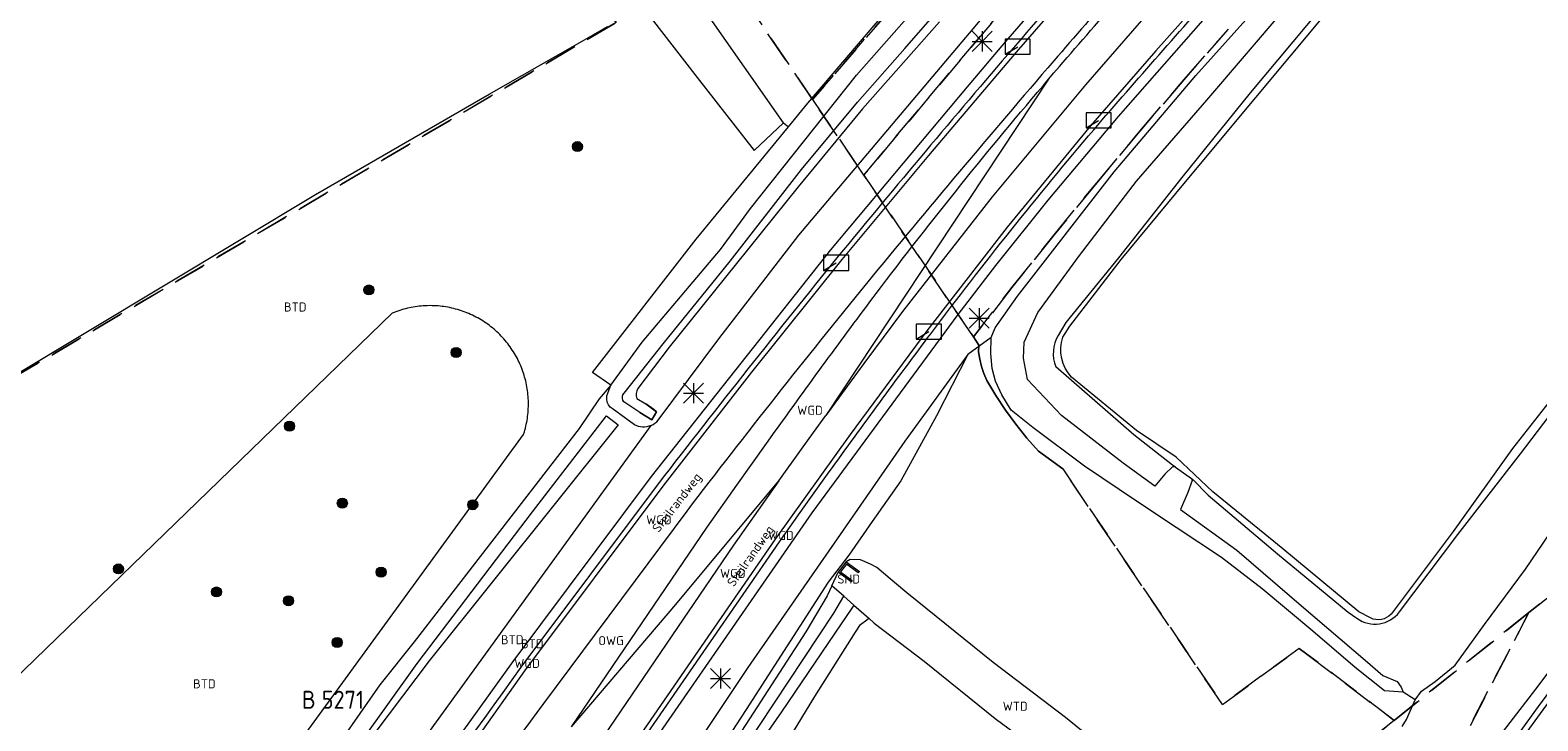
# Model space of a CAD drawing. Header units: metres. Extents: x 207644 to 210135, y 370459 to 373417.
# Tile 249 of 256: x 208286 to 208436, y 372613 to 372682. Entities that reach past the tile are written whole.
import ezdxf
from ezdxf.enums import TextEntityAlignment as Align

# ---------------------------------------------------------------- set-up
doc = ezdxf.new("R2010")
doc.units = ezdxf.units.M
doc.linetypes.add('HIDDEN2', pattern=[4.7625, 3.175, -1.5875])
for name, color, linetype in [('BTD', 7, 'Continuous'), ('KAD_perceelnummer', 212, 'Continuous'), ('KAD_sectie', 212, 'Continuous'), ('KAD_Vastgesteld_Perceel', 212, 'Continuous'), ('ORL', 7, 'Continuous'), ('OWG', 7, 'Continuous'), ('SHD', 7, 'Continuous'), ('WGD', 7, 'Continuous'), ('WTD', 7, 'Continuous')]:
    doc.layers.add(name, color=color, linetype=linetype)
for name, color, linetype, lineweight in [('GKL', 52, 'Continuous', 25), ('GMV', 7, 'Continuous', 25), ('LSHD', 34, 'Continuous', 35), ('Q21_lantaarnpaal', 1, 'Continuous', 0), ('Q23_kolk', 153, 'Continuous', 0), ('Q26_boom', 72, 'Continuous', 0)]:
    doc.layers.add(name, color=color, linetype=linetype, lineweight=lineweight)
doc.styles.add('ISO', font='isocpeur.ttf', dxfattribs={"height": 1})
doc.styles.add('ISOCP', font='ISOCP.shx', dxfattribs={"height": 1.8})

# ---------------------------------------------------------------- blocks, each defined once
blk = doc.blocks.new('ACMAP_ANN_TEMPLATE_Vastgesteld_Perceelnummer')
at = {"layer": 'KAD_perceelnummer', "style": 'ISOCP'}
blk.add_attdef('Perceelnummer', text='', height=1.8, dxfattribs=at).set_placement((0, 0), align=Align.MIDDLE)
at = {"layer": 'KAD_sectie', "style": 'ISOCP'}
blk.add_attdef('sectie', text='', height=1.8, dxfattribs=at).set_placement((-2.7, 0), align=Align.MIDDLE_RIGHT)
blk = doc.blocks.new('Q21')
for p, q in [((-1, 1), (0, 0)), ((-1, 0), (0, 0)), ((-1, -1), (0, 0)), ((0, 1), (0, 0)), ((0, 0), (1, 1)), ((0, 0), (1, 0)), ((0, 0), (0, -1)), ((0, 0), (1, -1))]:
    blk.add_line(p, q)
blk = doc.blocks.new('Q23')
blk.add_line((-1.25, -0.75), (0, 0))
blk.add_lwpolyline([(-1.25, -0.75), (1.25, -0.75), (1.25, 0.75), (-1.25, 0.75), (-1.25, -0.75)])
blk = doc.blocks.new('Q26')
blk.add_hatch(color=256).paths.add_polyline_path([(-0.45, -0.01, 1), (0.55, -0.01, 1)])
blk.add_circle((0.05, -0.01), 0.5)

msp = doc.modelspace()

# ---------------------------------------------------------------- linework, layer by layer
at = {"layer": 'GKL', "color": 253, "linetype": 'Continuous', "lineweight": 13}
for points in [[(208436.046, 372616.065), (208441.158, 372622.872)], [(208427.717, 372605.254), (208436.046, 372616.065)]]:
    msp.add_lwpolyline(points, dxfattribs=at)
at = {"layer": 'GMV', "color": 253, "linetype": 'Continuous', "lineweight": 13}
for points in [[(208430.487, 372606.32), (208436.32, 372614.357), (208443.398, 372623.895), (208449.294, 372631.742), (208455.477, 372639.98), (208460.139, 372646.301), (208464.938, 372652.851), (208469.671, 372659.245), (208474.327, 372665.65), (208477.868, 372670.52), (208482.6, 372677.058), (208487.168, 372683.398), (208491.848, 372689.957), (208496.614, 372696.623), (208501.138, 372703.104), (208505.711, 372709.749), (208510.28, 372716.335), (208514.643, 372722.822), (208517.99, 372727.815), (208518.147, 372728.053)], [(208430.934, 372605.997), (208436.765, 372614.03), (208443.84, 372623.565), (208449.735, 372631.411), (208455.92, 372639.65), (208460.583, 372645.974), (208465.382, 372652.524), (208470.116, 372658.918), (208474.773, 372665.325), (208478.314, 372670.196), (208483.047, 372676.734), (208487.616, 372683.076), (208492.296, 372689.636), (208497.064, 372696.305), (208501.591, 372702.79), (208506.165, 372709.435), (208510.735, 372716.023), (208515.101, 372722.514), (208518.449, 372727.509), (208518.61, 372727.753), (208518.415, 372727.879)], [(208363.52, 372674.464), (208377.682, 372691.085)], [(208368.37, 372677.226), (208380.338, 372690.862)], [(208373.174, 372679.906), (208380.553, 372688.372)], [(208391.432, 372687.789), (208384.271, 372679.538)], [(208404.745, 372687.062), (208398.188, 372679.65)], [(208402.153, 372677.213), (208410.686, 372686.712)], [(208347.898, 372682.918), (208352.464, 372677.019)], [(208361.085, 372672.505), (208353.324, 372683.574)], [(208362.601, 372661.289), (208381.227, 372683.368)], [(208386.298, 372684.165), (208383.212, 372680.589)], [(208397.43, 372683.456), (208391.18, 372676.284)], [(208403.251, 372674.768), (208410.956, 372683.756)], [(208414.549, 372683.825), (208407.582, 372675.476)], [(208408.145, 372675.034), (208415.013, 372683.252)], [(208341.713, 372681.038), (208343.538, 372682.093)], [(208376.614, 372682.54), (208368.941, 372673.882)], [(208394.448, 372673.109), (208402.897, 372682.73)], [(208331.757, 372675.361), (208341.713, 372681.038)], [(208368.456, 372674.564), (208373.174, 372679.906)], [(208383.212, 372680.589), (208379.368, 372676.086)], [(208384.271, 372679.538), (208375.527, 372669.248)], [(208398.188, 372679.65), (208391.676, 372672.197)], [(208352.464, 372677.019), (208358.142, 372669.73)], [(208357.805, 372663.959), (208368.37, 372677.226)], [(208387.498, 372676.846), (208365.296, 372643.333)], [(208387.498, 372676.846), (208388.032, 372677.469)], [(208388.032, 372677.469), (208388.568, 372678.092)], [(208394.031, 372667.624), (208402.153, 372677.213)], [(208314.447, 372665.343), (208331.757, 372675.361)], [(208379.368, 372676.086), (208365.755, 372659.834)], [(208391.18, 372676.284), (208381.878, 372665.135)], [(208407.582, 372675.476), (208400.77, 372667.033)], [(208361.577, 372672.101), (208363.52, 372674.464)], [(208368.941, 372673.882), (208362.537, 372666.127)], [(208362.859, 372667.853), (208368.456, 372674.564)], [(208396.248, 372666.671), (208403.251, 372674.768)], [(208401.15, 372666.604), (208408.145, 372675.034)], [(208358.142, 372669.73), (208361.085, 372672.505)], [(208361.085, 372672.505), (208361.577, 372672.101)], [(208387.455, 372664.797), (208394.448, 372673.109)], [(208352.367, 372660.899), (208361.577, 372672.101)], [(208391.676, 372672.197), (208383.359, 372662.108)], [(208375.527, 372669.248), (208366.898, 372658.863)], [(208355.753, 372658.723), (208362.859, 372667.853)], [(208384.386, 372655.239), (208394.031, 372667.624)], [(208390.566, 372659.286), (208396.248, 372666.671)], [(208400.77, 372667.033), (208394.476, 372659.05)], [(208394.738, 372658.864), (208401.15, 372666.604)], [(208284.148, 372647.146), (208314.447, 372665.343)], [(208362.537, 372666.127), (208356.411, 372658.485)], [(208381.878, 372665.135), (208372.936, 372653.695)], [(208382.234, 372658.274), (208387.455, 372664.797)], [(208354.817, 372659.859), (208357.805, 372663.959)], [(208383.359, 372662.108), (208375.353, 372651.77)], [(208342.053, 372647.636), (208352.367, 372660.899)], [(208354.653, 372650.98), (208362.601, 372661.289)], [(208346.985, 372650.642), (208354.817, 372659.859)], [(208365.755, 372659.834), (208347.893, 372637.263)], [(208354.495, 372657.167), (208355.753, 372658.723)], [(208366.898, 372658.863), (208357.907, 372647.642)], [(208386.42, 372653.607), (208390.566, 372659.286)], [(208394.476, 372659.05), (208389.212, 372652.593)], [(208389.613, 372652.228), (208394.738, 372658.864)], [(208356.411, 372658.485), (208349.699, 372650.158)], [(208378.48, 372653.41), (208382.234, 372658.274)], [(208349.096, 372650.49), (208354.495, 372657.167)], [(208324.774, 372654.219), (208324.578, 372654.195)], [(208324.971, 372654.24), (208324.774, 372654.219)], [(208325.168, 372654.256), (208324.971, 372654.24)], [(208325.366, 372654.268), (208325.168, 372654.256)], [(208325.564, 372654.276), (208325.366, 372654.268)], [(208325.871, 372654.281), (208325.564, 372654.276)], [(208326.069, 372654.279), (208325.871, 372654.281)], [(208326.267, 372654.273), (208326.069, 372654.279)], [(208326.464, 372654.263), (208326.267, 372654.273)], [(208326.662, 372654.249), (208326.464, 372654.263)], [(208326.859, 372654.231), (208326.662, 372654.249)], [(208327.056, 372654.209), (208326.859, 372654.231)], [(208327.252, 372654.183), (208327.056, 372654.209)], [(208382.178, 372652.078), (208384.386, 372655.239)], [(208322.101, 372653.526), (208271.371, 372604.422)], [(208322.284, 372653.601), (208322.101, 372653.526)], [(208322.469, 372653.671), (208322.284, 372653.601)], [(208322.656, 372653.738), (208322.469, 372653.671)], [(208322.843, 372653.801), (208322.656, 372653.738)], [(208323.032, 372653.86), (208322.843, 372653.801)], [(208323.222, 372653.916), (208323.032, 372653.86)], [(208323.413, 372653.968), (208323.222, 372653.916)], [(208323.605, 372654.015), (208323.413, 372653.968)], [(208323.798, 372654.059), (208323.605, 372654.015)], [(208323.992, 372654.099), (208323.798, 372654.059)], [(208324.187, 372654.135), (208323.992, 372654.099)], [(208324.382, 372654.167), (208324.187, 372654.135)], [(208324.578, 372654.195), (208324.382, 372654.167)], [(208327.447, 372654.153), (208327.252, 372654.183)], [(208327.642, 372654.119), (208327.447, 372654.153)], [(208327.837, 372654.082), (208327.642, 372654.119)], [(208328.03, 372654.04), (208327.837, 372654.082)], [(208328.223, 372653.994), (208328.03, 372654.04)], [(208328.414, 372653.945), (208328.223, 372653.994)], [(208328.605, 372653.892), (208328.414, 372653.945)], [(208328.794, 372653.834), (208328.605, 372653.892)], [(208328.983, 372653.773), (208328.794, 372653.834)], [(208329.17, 372653.709), (208328.983, 372653.773)], [(208329.355, 372653.64), (208329.17, 372653.709)], [(208329.54, 372653.568), (208329.355, 372653.64)], [(208329.722, 372653.492), (208329.54, 372653.568)], [(208329.904, 372653.412), (208329.722, 372653.492)], [(208330.083, 372653.329), (208329.904, 372653.412)], [(208330.261, 372653.242), (208330.083, 372653.329)], [(208330.437, 372653.151), (208330.261, 372653.242)], [(208330.611, 372653.057), (208330.437, 372653.151)], [(208330.783, 372652.96), (208330.611, 372653.057)], [(208330.953, 372652.859), (208330.783, 372652.96)], [(208331.122, 372652.754), (208330.953, 372652.859)], [(208331.288, 372652.647), (208331.122, 372652.754)], [(208363.949, 372633.647), (208378.48, 372653.41)], [(208372.936, 372653.695), (208369.097, 372648.528)], [(208385.069, 372650.637), (208386.42, 372653.607)], [(208331.451, 372652.535), (208331.288, 372652.647)], [(208331.613, 372652.421), (208331.451, 372652.535)], [(208331.772, 372652.303), (208331.613, 372652.421)], [(208331.929, 372652.183), (208331.772, 372652.303)], [(208332.083, 372652.059), (208331.929, 372652.183)], [(208332.235, 372651.931), (208332.083, 372652.059)], [(208332.384, 372651.801), (208332.235, 372651.931)], [(208332.53, 372651.668), (208332.384, 372651.801)], [(208332.674, 372651.532), (208332.53, 372651.668)], [(208332.815, 372651.393), (208332.674, 372651.532)], [(208332.953, 372651.252), (208332.815, 372651.393)], [(208333.088, 372651.107), (208332.953, 372651.252)], [(208375.353, 372651.77), (208367.726, 372641.459)], [(208381.786, 372651.097), (208382.178, 372652.078)], [(208389.212, 372652.593), (208388.451, 372651.303)], [(208388.905, 372651.14), (208389.613, 372652.228)], [(208333.221, 372650.96), (208333.088, 372651.107)], [(208333.35, 372650.81), (208333.221, 372650.96)], [(208333.476, 372650.658), (208333.35, 372650.81)], [(208333.599, 372650.503), (208333.476, 372650.658)], [(208333.719, 372650.345), (208333.599, 372650.503)], [(208333.836, 372650.185), (208333.719, 372650.345)], [(208333.949, 372650.023), (208333.836, 372650.185)], [(208334.06, 372649.859), (208333.949, 372650.023)], [(208334.167, 372649.692), (208334.06, 372649.859)], [(208334.27, 372649.524), (208334.167, 372649.692)], [(208343.88, 372646.371), (208346.985, 372650.642)], [(208346.466, 372647.17), (208349.096, 372650.49)], [(208349.699, 372650.158), (208346.579, 372646.026)], [(208348.606, 372642.871), (208354.653, 372650.98)], [(208381.786, 372651.097), (208379.455, 372649.414)], [(208381.738, 372649.523), (208381.786, 372651.097)], [(208384.996, 372649.053), (208385.069, 372650.637)], [(208334.37, 372649.353), (208334.27, 372649.524)], [(208334.467, 372649.18), (208334.37, 372649.353)], [(208334.56, 372649.005), (208334.467, 372649.18)], [(208334.649, 372648.829), (208334.56, 372649.005)], [(208334.735, 372648.651), (208334.649, 372648.829)], [(208334.817, 372648.471), (208334.735, 372648.651)], [(208334.896, 372648.289), (208334.817, 372648.471)], [(208334.971, 372648.106), (208334.896, 372648.289)], [(208369.097, 372648.528), (208365.296, 372643.333)], [(208379.455, 372649.414), (208373.171, 372640.79)], [(208379.455, 372649.414), (208376.334, 372643.304)], [(208381.886, 372648.029), (208381.738, 372649.523)], [(208385.389, 372646.924), (208384.996, 372649.053)], [(208396, 372641.416), (208388.211, 372648.198)], [(208440.29, 372648.427), (208433.727, 372640.042)], [(208335.042, 372647.921), (208334.971, 372648.106)], [(208335.11, 372647.735), (208335.042, 372647.921)], [(208335.174, 372647.548), (208335.11, 372647.735)], [(208335.233, 372647.359), (208335.174, 372647.548)], [(208335.29, 372647.169), (208335.233, 372647.359)], [(208335.342, 372646.978), (208335.29, 372647.169)], [(208335.39, 372646.786), (208335.342, 372646.978)], [(208335.435, 372646.594), (208335.39, 372646.786)], [(208343.88, 372646.371), (208342.053, 372647.636)], [(208345.076, 372645.414), (208346.466, 372647.17)], [(208357.907, 372647.642), (208349.053, 372636.313)], [(208382.207, 372646.749), (208381.886, 372648.029)], [(208382.828, 372645.404), (208382.207, 372646.749)], [(208388.792, 372643.346), (208385.389, 372646.924)], [(208396.264, 372641.838), (208389.777, 372647.163)], [(208434.53, 372639.534), (208440.873, 372647.839)], [(208335.475, 372646.4), (208335.435, 372646.594)], [(208335.512, 372646.205), (208335.475, 372646.4)], [(208335.545, 372646.01), (208335.512, 372646.205)], [(208335.574, 372645.814), (208335.545, 372646.01)], [(208335.598, 372645.618), (208335.574, 372645.814)], [(208335.619, 372645.421), (208335.598, 372645.618)], [(208335.636, 372645.224), (208335.619, 372645.421)], [(208335.649, 372645.027), (208335.636, 372645.224)], [(208343.88, 372646.371), (208342.708, 372645)], [(208343.462, 372644.984), (208343.479, 372645.283)], [(208343.479, 372645.283), (208343.88, 372646.371)], [(208345.033, 372645.235), (208345.071, 372645.393)], [(208345.034, 372645.041), (208345.033, 372645.235)], [(208345.071, 372645.393), (208345.076, 372645.414)], [(208346.456, 372645.803), (208346.392, 372645.547)], [(208346.392, 372645.547), (208346.396, 372645.283)], [(208346.396, 372645.283), (208346.465, 372645.038)], [(208346.579, 372646.026), (208346.456, 372645.803)], [(208383.756, 372643.869), (208382.828, 372645.404)], [(208335.627, 372643.642), (208335.642, 372643.84)], [(208335.642, 372643.84), (208335.653, 372644.037)], [(208335.658, 372644.829), (208335.649, 372645.027)], [(208335.653, 372644.037), (208335.66, 372644.235)], [(208335.663, 372644.631), (208335.658, 372644.829)], [(208335.66, 372644.235), (208335.664, 372644.433)], [(208335.664, 372644.433), (208335.663, 372644.631)], [(208342.708, 372645), (208340.709, 372642.048)], [(208343.514, 372644.681), (208343.462, 372644.984)], [(208343.635, 372644.398), (208343.514, 372644.681)], [(208343.811, 372644.156), (208343.635, 372644.398)], [(208344, 372644.02), (208343.811, 372644.156)], [(208345.381, 372643.024), (208344, 372644.02)], [(208345.082, 372644.856), (208345.034, 372645.041)], [(208345.168, 372644.701), (208345.082, 372644.856)], [(208346.763, 372643.649), (208345.168, 372644.701)], [(208346.465, 372645.038), (208347.364, 372644.515)], [(208347.364, 372644.515), (208348.44, 372643.712)], [(208348.44, 372643.712), (208347.955, 372642.907)], [(208385.939, 372642.154), (208383.756, 372643.869)], [(208324.162, 372609.582), (208347.88, 372642.346)], [(208344.617, 372642.425), (208325.773, 372618.891)], [(208335.364, 372642.083), (208335.41, 372642.275)], [(208335.41, 372642.275), (208335.453, 372642.469)], [(208335.453, 372642.469), (208335.492, 372642.663)], [(208335.492, 372642.663), (208335.527, 372642.857)], [(208335.527, 372642.857), (208335.558, 372643.053)], [(208335.558, 372643.053), (208335.585, 372643.249)], [(208335.585, 372643.249), (208335.608, 372643.445)], [(208335.608, 372643.445), (208335.627, 372643.642)], [(208336.069, 372633.744), (208343.453, 372643.311)], [(208343.453, 372643.311), (208344.617, 372642.425)], [(208346.229, 372642.413), (208345.381, 372643.024)], [(208346.617, 372642.255), (208346.229, 372642.413)], [(208347.016, 372642.173), (208346.617, 372642.255)], [(208347.955, 372642.907), (208346.763, 372643.649)], [(208347.234, 372642.18), (208347.016, 372642.173)], [(208347.453, 372642.211), (208347.234, 372642.18)], [(208347.669, 372642.266), (208347.453, 372642.211)], [(208347.88, 372642.346), (208347.669, 372642.266)], [(208347.88, 372642.346), (208348.082, 372642.447)], [(208348.082, 372642.447), (208348.272, 372642.571)], [(208348.272, 372642.571), (208348.447, 372642.713)], [(208348.447, 372642.713), (208348.606, 372642.871)], [(208364.086, 372641.66), (208365.296, 372643.333)], [(208376.334, 372643.304), (208372.772, 372636.827)], [(208394.926, 372638.579), (208388.792, 372643.346)], [(208285.242, 372572.939), (208335.18, 372641.448)], [(208340.709, 372642.048), (208324.263, 372620.776)], [(208335.18, 372641.448), (208335.259, 372641.701)], [(208335.259, 372641.701), (208335.313, 372641.892)], [(208335.313, 372641.892), (208335.364, 372642.083)], [(208359.379, 372640.556), (208360.267, 372641.793)], [(208367.726, 372641.459), (208360.262, 372631.029)], [(208362.879, 372639.985), (208364.086, 372641.66)], [(208373.171, 372640.79), (208366.419, 372631.053)], [(208391.059, 372638.283), (208385.939, 372642.154)], [(208399.833, 372638.386), (208396, 372641.416)], [(208400.197, 372639.183), (208396.264, 372641.838)], [(208356.419, 372636.395), (208359.379, 372640.556)], [(208360.622, 372636.818), (208362.879, 372639.985)], [(208403.861, 372635.724), (208400.197, 372639.183)], [(208433.727, 372640.042), (208427.81, 372631.792)], [(208428.268, 372631.501), (208434.53, 372639.534)], [(208363.135, 372634.228), (208365.644, 372637.736)], [(208396.256, 372634.789), (208391.059, 372638.283)], [(208398.082, 372636.312), (208394.926, 372638.579)], [(208399.841, 372638.21), (208399.087, 372637.484)], [(208400.128, 372638.179), (208399.833, 372638.386)], [(208400.128, 372638.179), (208399.841, 372638.21)], [(208400.128, 372638.179), (208401.739, 372637.051)], [(208347.893, 372637.263), (208334.116, 372618.846)], [(208348.686, 372636.653), (208334.922, 372618.254)], [(208349.053, 372636.313), (208335.289, 372617.914)], [(208350.355, 372624.511), (208360.622, 372636.818)], [(208353.483, 372632.217), (208356.419, 372636.395)], [(208360.622, 372636.818), (208356.095, 372630.409)], [(208372.772, 372636.827), (208369.912, 372632.795)], [(208399.087, 372637.484), (208398.082, 372636.312)], [(208401.813, 372636.869), (208401.369, 372635.666)], [(208401.739, 372637.051), (208401.813, 372636.869)], [(208401.739, 372637.051), (208401.855, 372636.97)], [(208401.855, 372636.97), (208403.385, 372635.395)], [(208400.212, 372632.185), (208396.256, 372634.789)], [(208401.369, 372635.666), (208400.653, 372633.963)], [(208403.385, 372635.395), (208410.301, 372629.559)], [(208410.847, 372630.041), (208403.861, 372635.724)], [(208324.571, 372618.632), (208336.069, 372633.744)], [(208351.446, 372633.823), (208337.155, 372614.648)], [(208348.786, 372611.775), (208363.949, 372633.647)], [(208360.676, 372630.749), (208363.135, 372634.228)], [(208400.653, 372633.963), (208406.257, 372629.93)], [(208435.01, 372628.043), (208438.618, 372633.315)], [(208339.944, 372612.32), (208353.483, 372632.217)], [(208369.912, 372632.795), (208367.591, 372629.415)], [(208404.742, 372629.197), (208400.212, 372632.185)], [(208427.81, 372631.792), (208421.619, 372623.553)], [(208356.095, 372630.409), (208338.163, 372604.057)], [(208360.262, 372631.029), (208345.791, 372610.061)], [(208346.205, 372609.781), (208360.676, 372630.749)], [(208366.419, 372631.053), (208357.512, 372618.235)], [(208422.46, 372623.766), (208428.268, 372631.501)], [(208367.591, 372629.415), (208365.544, 372626.727)], [(208367.338, 372628.756), (208366.518, 372627.731)], [(208367.72, 372628.984), (208367.338, 372628.756)], [(208367.338, 372628.756), (208368.639, 372627.803)], [(208368.77, 372628.952), (208367.72, 372628.984)], [(208369.761, 372628.533), (208368.77, 372628.952)], [(208408.783, 372626.066), (208404.742, 372629.197)], [(208406.257, 372629.93), (208412.944, 372624.194)], [(208410.301, 372629.559), (208417.334, 372623.755)], [(208418.408, 372623.791), (208410.847, 372630.041)], [(208365.902, 372626.377), (208366.518, 372627.731)], [(208367.83, 372626.753), (208366.518, 372627.731)], [(208367.354, 372628.529), (208366.749, 372627.775)], [(208366.749, 372627.775), (208367.934, 372626.892)], [(208368.536, 372627.663), (208367.354, 372628.529)], [(208368.639, 372627.803), (208368.536, 372627.663)], [(208370.366, 372628.187), (208369.761, 372628.533)], [(208371.708, 372627.064), (208370.366, 372628.187)], [(208430.93, 372622.52), (208435.01, 372628.043)], [(208365.544, 372626.727), (208357.354, 372614.057)], [(208365.902, 372626.377), (208365.44, 372625.362)], [(208367.078, 372625.344), (208365.902, 372626.377)], [(208367.934, 372626.892), (208367.83, 372626.753)], [(208373.361, 372625.68), (208371.708, 372627.064)], [(208381.988, 372618.72), (208373.361, 372625.68)], [(208413.824, 372621.861), (208408.783, 372626.066)], [(208339.944, 372612.32), (208350.355, 372624.511)], [(208365.44, 372625.362), (208363.302, 372621.783)], [(208366.081, 372623.664), (208367.078, 372625.344)], [(208368.094, 372624.452), (208367.078, 372625.344)], [(208368.094, 372624.452), (208367.875, 372624.137)], [(208368.094, 372624.452), (208369.583, 372623.144)], [(208412.944, 372624.194), (208419.042, 372618.951)], [(208357.13, 372610.108), (208366.081, 372623.664)], [(208367.875, 372624.137), (208366.204, 372621.67)], [(208368.754, 372622.505), (208369.39, 372622.995)], [(208369.39, 372622.995), (208369.583, 372623.144)], [(208369.583, 372623.144), (208370.13, 372622.663)], [(208370.13, 372622.663), (208375.101, 372618.876)], [(208417.334, 372623.755), (208418.217, 372623.136)], [(208419.563, 372623.169), (208418.408, 372623.791)], [(208363.302, 372621.783), (208353.529, 372606.712)], [(208366.204, 372621.67), (208360.874, 372613.81)], [(208364.207, 372615.339), (208368.255, 372621.755)], [(208368.255, 372621.755), (208368.754, 372622.505)], [(208418.049, 372618.244), (208413.824, 372621.861)], [(208428.002, 372618.476), (208430.93, 372622.52)], [(208324.263, 372620.776), (208320.873, 372616.497)], [(208325.773, 372618.891), (208313.807, 372603.073)], [(208318.897, 372610.714), (208324.571, 372618.632)], [(208334.116, 372618.846), (208329.02, 372611.775)], [(208357.512, 372618.235), (208345.731, 372600.574)], [(208375.101, 372618.876), (208382.184, 372613.158)], [(208389.191, 372613.238), (208381.988, 372618.72)], [(208420.956, 372615.918), (208418.049, 372618.244)], [(208419.042, 372618.951), (208420.805, 372617.454)], [(208426.006, 372616.841), (208428.002, 372618.476)], [(208335.289, 372617.914), (208321.008, 372597.78)], [(208420.805, 372617.454), (208422.239, 372616.83)], [(208422.239, 372616.83), (208422.639, 372616.273)], [(208424.641, 372615.881), (208426.006, 372616.841)], [(208320.873, 372616.497), (208315.117, 372608.283)], [(208357.976, 372605.138), (208364.207, 372615.339)], [(208422.833, 372615.762), (208420.956, 372615.918)], [(208422.639, 372616.273), (208422.833, 372615.762)], [(208424.031, 372615.013), (208422.833, 372615.762)], [(208424.031, 372615.013), (208424.641, 372615.881)], [(208357.354, 372614.057), (208346.234, 372596.997)], [(208360.874, 372613.81), (208356.568, 372607.605)], [(208423.171, 372613.064), (208424.031, 372615.013)], [(208382.184, 372613.158), (208387.112, 372609.511)], [(208393.056, 372610.105), (208389.191, 372613.238)], [(208422.742, 372612.348), (208423.171, 372613.064)]]:
    msp.add_lwpolyline(points, dxfattribs=at)
for points in [[(208398.378, 372696.369, 0.0050588), (208383.973, 372679.94)], [(208400.651, 372693.073, 0.0039936), (208388.022, 372678.676)], [(208388.568, 372678.092, -0.0039851), (208401.125, 372692.386)], [(208391.993, 372671.811, -0.0030085), (208405.062, 372686.676)], [(208383.973, 372679.94, 0.0050039), (208366.531, 372659.203)], [(208388.022, 372678.676, 0.0060408), (208369.34, 372656.473)], [(208370.324, 372655.503, -0.0150846), (208387.498, 372676.846)], [(208375.767, 372651.49, -0.0149662), (208391.993, 372671.811)], [(208366.531, 372659.203, 0.0060119), (208348.686, 372636.653)], [(208369.34, 372656.473, 0.00804), (208351.446, 372633.823)], [(208360.267, 372641.793, -0.0050114), (208370.324, 372655.503)], [(208365.644, 372637.736, -0.0049895), (208375.767, 372651.49)], [(208388.451, 372651.303, 0.2331485), (208388.211, 372648.198)], [(208389.777, 372647.163, -0.2700272), (208388.905, 372651.14)], [(208418.217, 372623.136, 0.4039768), (208422.46, 372623.766)], [(208421.619, 372623.553, -0.3308268), (208419.563, 372623.169)], [(208334.922, 372618.254, 0.0120019), (208306.848, 372577.648)], [(208337.155, 372614.648, 0.0129925), (208317.098, 372585.917)]]:
    msp.add_lwpolyline(points, format="xyb", dxfattribs=at)
at = {"layer": 'KAD_Vastgesteld_Perceel', "color": 253, "linetype": 'HIDDEN2', "lineweight": 13}
for points in [[(208427.614, 372608.829), (208435.35, 372623.7), (208455.011, 372639.432), (208472.967, 372653.801), (208501.59, 372675.507), (208527.635, 372695.242), (208632.725, 372771.831), (208655.023, 372787.934), (208668.518, 372797.679)], [(208284.056, 372646.948), (208344.397, 372682.498), (208335.221, 372695.689), (208319.313, 372718.53), (208296.523, 372751.256), (208283.727, 372769.73)], [(208335.758, 372716.395), (208363.982, 372674.805), (208369.091, 372667.264), (208379.999, 372651.161), (208380.552, 372650.345), (208380.505, 372649.674), (208380.63, 372648.94), (208380.81, 372648.218), (208381.044, 372647.511), (208381.331, 372646.824), (208382.235, 372645.327), (208383.204, 372643.872), (208384.235, 372642.46), (208385.328, 372641.096), (208386.48, 372639.78), (208388.906, 372638.013), (208404.814, 372614.548), (208412.471, 372620.143), (208413.24, 372619.56), (208421.936, 372612.966), (208396.334, 372592.48)], [(208405.385, 372681.814), (208400.963, 372676.765), (208396.597, 372671.667), (208392.288, 372666.52), (208388.038, 372661.325), (208383.846, 372656.083), (208379.999, 372651.161), (208369.091, 372667.264), (208372.482, 372671.354), (208378.67, 372678.721), (208384.905, 372686.047)], [(208455.011, 372639.432), (208435.35, 372623.7), (208421.936, 372612.966), (208413.24, 372619.56), (208412.471, 372620.143), (208404.814, 372614.548), (208388.906, 372638.013), (208386.48, 372639.78), (208385.328, 372641.096), (208384.235, 372642.46), (208383.204, 372643.872), (208382.235, 372645.327), (208381.331, 372646.824), (208381.044, 372647.511), (208380.81, 372648.218), (208380.63, 372648.94), (208380.505, 372649.674), (208380.505, 372649.674), (208380.552, 372650.345), (208379.999, 372651.161), (208383.846, 372656.083), (208388.038, 372661.325), (208392.288, 372666.52), (208396.597, 372671.667), (208400.963, 372676.765), (208405.385, 372681.814)], [(208396.334, 372592.48), (208421.936, 372612.966), (208435.35, 372623.7), (208427.614, 372608.829)]]:
    msp.add_lwpolyline(points, dxfattribs=at)
for points in [[(208392.835, 372707.122), (208419.693, 372734.215), (208419.693, 372746.303), (208422.952, 372740.199), (208424.206, 372734.59), (208423.658, 372728.981), (208417.073, 372721.935), (208410.533, 372714.847), (208404.039, 372707.717), (208397.59, 372700.546), (208391.187, 372693.334), (208384.905, 372686.047), (208378.67, 372678.721), (208372.482, 372671.354), (208369.091, 372667.264), (208363.982, 372674.805), (208377.62, 372690.61), (208392.835, 372707.122)], [(208392.835, 372707.122), (208377.62, 372690.61), (208363.982, 372674.805), (208335.758, 372716.395), (208373.417, 372736.691), (208392.835, 372707.122)], [(208277.646, 372691.09), (208289.708, 372698.993), (208319.313, 372718.53), (208335.221, 372695.689), (208344.397, 372682.498), (208284.056, 372646.948), (208267.987, 372669.98), (208260.913, 372680.118), (208275.071, 372689.404), (208277.646, 372691.09)]]:
    msp.add_lwpolyline(points, close=True, dxfattribs=at)
at = {"layer": 'LSHD', "color": 253, "linetype": 'Continuous', "lineweight": 13}
for points in [[(208348.147, 372643.93), (208347.364, 372644.515)], [(208347.955, 372642.907), (208348.44, 372643.712)], [(208348.44, 372643.712), (208348.147, 372643.93)], [(208346.763, 372643.649), (208347.955, 372642.907)]]:
    msp.add_lwpolyline(points, dxfattribs=at)

# ---------------------------------------------------------------- block references
at = {"layer": 'KAD_Vastgesteld_Perceel', "color": 253, "linetype": 'HIDDEN2', "lineweight": 13}
ref = msp.add_blockref('ACMAP_ANN_TEMPLATE_Vastgesteld_Perceelnummer', (208317.178, 372615.02), dxfattribs=at)
ref.add_attrib('Perceelnummer', '5271', dxfattribs={"layer": 'KAD_perceelnummer', "lineweight": 13, "height": 1.8, "style": 'ISOCP'}).set_placement((208317.178, 372615.02), align=Align.MIDDLE)
ref.add_attrib('sectie', 'B', dxfattribs={"layer": 'KAD_sectie', "lineweight": 13, "height": 1.8, "style": 'ISOCP'}).set_placement((208314.478, 372615.02), align=Align.MIDDLE_RIGHT)
at = {"layer": 'Q21_lantaarnpaal', "color": 253}
for p in [(208380.873, 372680.612), (208380.576, 372653.035), (208352.108, 372645.557), (208354.791, 372617.138)]:
    msp.add_blockref('Q21', p, dxfattribs=at)
at = {"layer": 'Q23_kolk', "color": 253}
for p in [(208384.423, 372680.072), (208392.485, 372672.742), (208366.331, 372658.546), (208375.566, 372651.695)]:
    msp.add_blockref('Q23', p, dxfattribs=at)
at = {"layer": 'Q26_boom', "color": 253}
for p in [(208340.495, 372670.137), (208319.719, 372655.854), (208328.406, 372649.621), (208311.811, 372642.282), (208317.07, 372634.618), (208330.064, 372634.457), (208294.761, 372628.064), (208320.936, 372627.74), (208304.53, 372625.769), (208311.712, 372624.893), (208316.561, 372620.733)]:
    msp.add_blockref('Q26', p, dxfattribs=at)

# ---------------------------------------------------------------- texts
at = {"layer": 'BTD', "color": 253, "linetype": 'Continuous', "lineweight": 13, "style": 'ISO'}
for p in [(208312.429, 372654.148), (208334.053, 372621.002), (208336.049, 372620.596), (208303.376, 372616.609)]:
    msp.add_text('BTD', height=0.9, dxfattribs=at).set_placement(p, align=Align.MIDDLE_CENTER)
at = {"layer": 'ORL', "color": 253, "linetype": 'Continuous', "lineweight": 13, "style": 'ISO'}
for rotation, p in [(52.2, (208350.444, 372634.664)), (54.9, (208357.783, 372629.346))]:
    msp.add_text('Steilrandweg', height=0.9, rotation=rotation, dxfattribs=at).set_placement(p, align=Align.MIDDLE_CENTER)
at = {"layer": 'OWG', "color": 253, "linetype": 'Continuous', "lineweight": 13, "style": 'ISO'}
msp.add_text('OWG', height=0.9, dxfattribs=at).set_placement((208343.896, 372620.911), align=Align.MIDDLE_CENTER)
at = {"layer": 'SHD', "color": 253, "linetype": 'Continuous', "lineweight": 13, "style": 'ISO'}
msp.add_text('SHD', height=0.9, dxfattribs=at).set_placement((208367.579, 372627.049), align=Align.MIDDLE_CENTER)
at = {"layer": 'WGD', "color": 253, "linetype": 'Continuous', "lineweight": 13, "style": 'ISO'}
for p in [(208363.721, 372643.859), (208348.666, 372632.945), (208360.828, 372631.392), (208356.034, 372627.611), (208335.527, 372618.648)]:
    msp.add_text('WGD', height=0.9, dxfattribs=at).set_placement(p, align=Align.MIDDLE_CENTER)
at = {"layer": 'WTD', "color": 253, "linetype": 'Continuous', "lineweight": 13, "style": 'ISO'}
msp.add_text('WTD', height=0.9, dxfattribs=at).set_placement((208384.172, 372614.373), align=Align.MIDDLE_CENTER)

doc.saveas('drawing.dxf')
